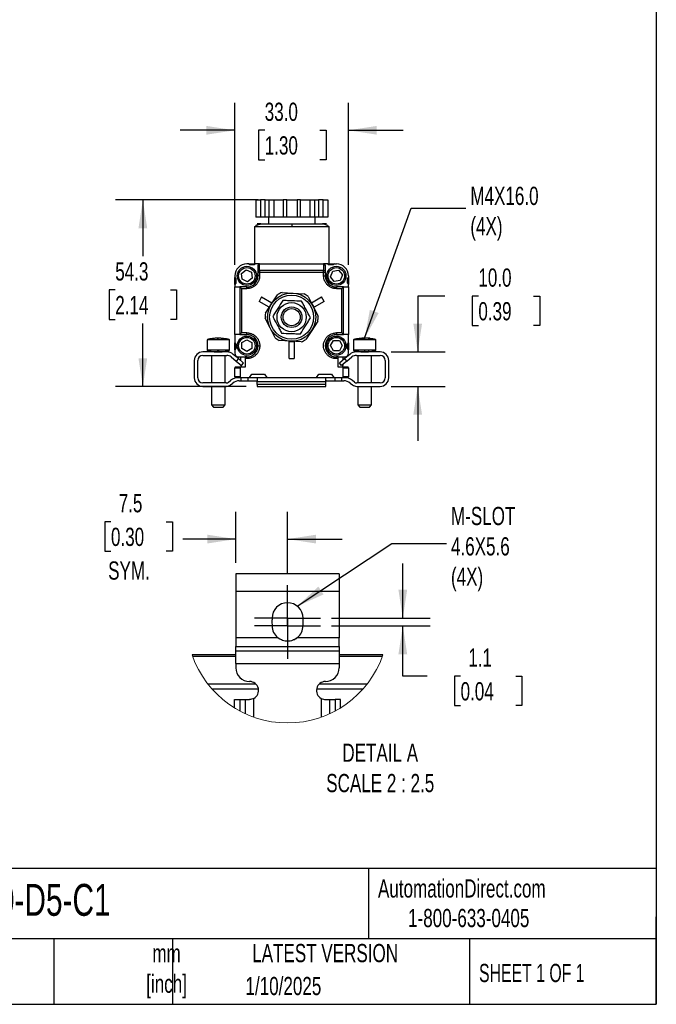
# Model space of a CAD drawing. Header units: millimetres. Extents: x 16 to 683, y 16 to 524.
# Tile 4 of 7: x 498 to 683, y 16 to 302. Entities that reach past the tile are written whole.
import ezdxf

# ---------------------------------------------------------------- set-up
doc = ezdxf.new("R2010")
doc.units = ezdxf.units.MM
doc.header["$LTSCALE"] = 2.5
doc.linetypes.add('CENTERX2', pattern=[20.32, 12.7, -2.54, 2.54, -2.54])
doc.layers.add('CENTER', color=40, linetype='CENTERX2')
doc.layers.add('DIMENSIONS', color=140, linetype='Continuous', lineweight=25)
doc.layers.add('TEXT', color=140, linetype='Continuous', lineweight=25)
doc.styles.add('SLDTEXTSTYLE0', font='TXT', dxfattribs={"width": 0.7})
doc.styles.add('SLDTEXTSTYLE1', font='TXT', dxfattribs={"width": 0.65})
doc.dimstyles.new('SLDDIMSTYLE0', dxfattribs={"dimtxt": 5.39502, "dimasz": 8.255, "dimexe": 0, "dimexo": 0.0625, "dimgap": 1.348755, "dimtad": 0, "dimtih": 1, "dimtoh": 1, "dimrnd": 1e-09, "dimzin": 12, "dimdsep": 46, "dimtxsty": 'SLDTEXTSTYLE0', "dimsah": 1, "dimcen": 0.09, "dimadec": 0, "dimazin": 3, "dimtfac": 1, "dimtofl": 0, "dimtmove": 0, "dimatfit": 3, "dimfxl": 0, "dimfrac": 2, "dimtolj": 1, "dimtzin": 12, "dimarcsym": 0})
doc.dimstyles.new('SLDDIMSTYLE3', dxfattribs={"dimtxt": 5.39502, "dimasz": 8.255, "dimexe": 0, "dimexo": 0.0625, "dimgap": 1.348755, "dimtad": 0, "dimtih": 1, "dimtoh": 1, "dimrnd": 1e-09, "dimzin": 4, "dimdsep": 46, "dimtxsty": 'SLDTEXTSTYLE0', "dimsah": 1, "dimcen": 0.09, "dimadec": 0, "dimazin": 1, "dimtfac": 1, "dimtmove": 0, "dimatfit": 0, "dimfxl": 0, "dimfrac": 2, "dimtolj": 1, "dimtzin": 12, "dimarcsym": 0})
doc.dimstyles.new('SLDDIMSTYLE4', dxfattribs={"dimtxt": 0.18, "dimasz": 8.255, "dimexe": 0, "dimexo": 0.0625, "dimgap": 0, "dimtad": 0, "dimtih": 1, "dimtoh": 1, "dimdec": 0, "dimrnd": 1e-09, "dimzin": 0, "dimdsep": 46, "dimtxsty": 'Standard', "dimsah": 1, "dimcen": 0.09, "dimadec": 0, "dimazin": 0, "dimtfac": 8.255, "dimtdec": 0, "dimtofl": 0, "dimtmove": 0, "dimatfit": 3, "dimfxl": 0, "dimfrac": 2, "dimtolj": 1, "dimtzin": 0, "dimarcsym": 0})
doc.dimstyles.new('SLDDIMSTYLE6', dxfattribs={"dimtxt": 5.39502, "dimasz": 8.255, "dimexe": 0, "dimexo": 0.0625, "dimgap": 1.348755, "dimtad": 0, "dimtih": 1, "dimtoh": 1, "dimlfac": 0.5, "dimrnd": 1e-09, "dimzin": 12, "dimdsep": 46, "dimtxsty": 'SLDTEXTSTYLE0', "dimsah": 1, "dimcen": 0.09, "dimadec": 0, "dimazin": 3, "dimtfac": 1, "dimtmove": 0, "dimatfit": 0, "dimfxl": 0, "dimfrac": 2, "dimtolj": 1, "dimtzin": 12, "dimarcsym": 0})

# ---------------------------------------------------------------- blocks, each defined once
blk = doc.blocks.new('_D_5')
at = {"layer": 'DIMENSIONS'}
for p, q in [((621.18, 221.67), (613.28, 221.67)), ((613.28, 221.67), (613.28, 205.44)), ((630.91, 221.67), (629.09, 221.67)), ((629.09, 221.67), (629.09, 213.1)), ((646.94, 221.67), (648.75, 221.67)), ((648.75, 221.67), (648.75, 213.1)), ((629.09, 213.1), (630.91, 213.1)), ((648.75, 213.1), (646.94, 213.1)), ((605.54, 205.44), (621.22, 205.44)), ((605.54, 195.44), (621.22, 195.44)), ((613.28, 195.44), (613.28, 179.57))]:
    blk.add_line(p, q, dxfattribs=at)
for points in [[(613.28, 205.44), (614.55, 213.7), (612.01, 213.7)], [(613.28, 195.44), (612.01, 187.19), (614.55, 187.19)]]:
    blk.add_solid(points, dxfattribs=at)
at = {"layer": 'DIMENSIONS', "char_height": 5.292, "attachment_point": 1, "style": 'SLDTEXTSTYLE0'}
for s, insert in [('10.0', (630.91, 229.7)), ('0.39', (630.91, 219.92))]:
    blk.add_mtext(s, dxfattribs=dict(at, insert=insert))
blk = doc.blocks.new('_D_6')
at = {"layer": 'DIMENSIONS'}
for p, q in [((560.14, 230.72), (560.14, 277.79)), ((593.14, 230.72), (593.14, 277.79)), ((560.14, 269.85), (544.27, 269.85)), ((568.82, 269.85), (567.01, 269.85)), ((567.01, 269.85), (567.01, 261.28)), ((584.86, 269.85), (586.67, 269.85)), ((586.67, 269.85), (586.67, 261.28)), ((593.14, 269.85), (609.02, 269.85)), ((567.01, 261.28), (568.82, 261.28)), ((586.67, 261.28), (584.86, 261.28))]:
    blk.add_line(p, q, dxfattribs=at)
for points in [[(560.14, 269.85), (551.89, 271.12), (551.89, 268.58)], [(593.14, 269.85), (601.4, 268.58), (601.4, 271.12)]]:
    blk.add_solid(points, dxfattribs=at)
at = {"layer": 'DIMENSIONS', "char_height": 5.292, "attachment_point": 1, "style": 'SLDTEXTSTYLE0'}
for s, insert in [('33.0', (568.82, 277.88)), ('1.30', (568.82, 268.1))]:
    blk.add_mtext(s, dxfattribs=dict(at, insert=insert))
blk = doc.blocks.new('_D_7')
at = {"layer": 'DIMENSIONS'}
for p, q in [((566.93, 249.64), (525.46, 249.64)), ((533.4, 249.64), (533.4, 233.24)), ((525.38, 223.46), (523.57, 223.46)), ((523.57, 223.46), (523.57, 214.88)), ((541.41, 223.46), (543.22, 223.46)), ((543.22, 223.46), (543.22, 214.88)), ((523.57, 214.88), (525.38, 214.88)), ((543.22, 214.88), (541.41, 214.88)), ((533.4, 195.38), (533.4, 213.68)), ((563.44, 195.38), (525.46, 195.38))]:
    blk.add_line(p, q, dxfattribs=at)
for points in [[(533.4, 249.64), (532.13, 241.39), (534.67, 241.39)], [(533.4, 195.38), (534.67, 203.63), (532.13, 203.63)]]:
    blk.add_solid(points, dxfattribs=at)
at = {"layer": 'DIMENSIONS', "char_height": 5.292, "attachment_point": 1, "style": 'SLDTEXTSTYLE0'}
for s, insert in [('54.3', (525.38, 231.49)), ('2.14', (525.38, 221.71))]:
    blk.add_mtext(s, dxfattribs=dict(at, insert=insert))
blk = doc.blocks.new('_D_17')
at = {"layer": 'DIMENSIONS'}
for p, q in [((608.95, 128.08), (608.95, 143.95)), ((588.2, 128.08), (616.89, 128.08)), ((588.2, 125.88), (616.89, 125.88)), ((608.95, 111.24), (608.95, 125.88)), ((616.01, 111.24), (608.95, 111.24)), ((625.74, 111.24), (623.93, 111.24)), ((623.93, 111.24), (623.93, 102.66)), ((641.77, 111.24), (643.58, 111.24)), ((643.58, 111.24), (643.58, 102.66)), ((623.93, 102.66), (625.74, 102.66)), ((643.58, 102.66), (641.77, 102.66))]:
    blk.add_line(p, q, dxfattribs=at)
for points in [[(608.95, 128.08), (610.22, 136.33), (607.68, 136.33)], [(608.95, 125.88), (607.68, 117.62), (610.22, 117.62)]]:
    blk.add_solid(points, dxfattribs=at)
at = {"layer": 'DIMENSIONS', "char_height": 5.292, "attachment_point": 1, "style": 'SLDTEXTSTYLE0'}
for s, insert in [('1.1', (627.98, 119.27)), ('0.04', (625.74, 109.48))]:
    blk.add_mtext(s, dxfattribs=dict(at, insert=insert))
blk = doc.blocks.new('_D_18')
at = {"layer": 'DIMENSIONS'}
for p, q in [((560.45, 144.15), (560.45, 159)), ((575.45, 140.83), (575.45, 159)), ((524.14, 156.11), (522.33, 156.11)), ((522.33, 156.11), (522.33, 147.54)), ((540.17, 156.11), (541.98, 156.11)), ((541.98, 156.11), (541.98, 147.54)), ((560.45, 151.06), (545, 151.06)), ((575.45, 151.06), (591.32, 151.06)), ((522.33, 147.54), (524.14, 147.54)), ((541.98, 147.54), (540.17, 147.54))]:
    blk.add_line(p, q, dxfattribs=at)
for points in [[(560.45, 151.06), (552.19, 152.33), (552.19, 149.79)], [(575.45, 151.06), (583.7, 149.79), (583.7, 152.33)]]:
    blk.add_solid(points, dxfattribs=at)
at = {"layer": 'DIMENSIONS', "char_height": 5.292, "attachment_point": 1, "style": 'SLDTEXTSTYLE0'}
for s, insert in [('7.5', (526.38, 164.14)), ('0.30', (524.14, 154.36)), ('SYM.', (523.32, 144.57))]:
    blk.add_mtext(s, dxfattribs=dict(at, insert=insert))
blk = doc.blocks.new('SW_CENTERMARKSYMBOL_8')
at = {"layer": 'CENTER', "color": 0}
for p, q in [((0, 5.08), (0, 9.58)), ((0, 0), (0, 5.08)), ((-5.08, 0), (-9.58, 0)), ((0, 0), (-5.08, 0)), ((0, 0), (0, -5.08)), ((0, 0), (5.08, 0)), ((5.08, 0), (9.58, 0)), ((0, -5.08), (0, -9.58))]:
    blk.add_line(p, q, dxfattribs=at)
blk = doc.blocks.new('SW_CENTERMARKSYMBOL_9')
at = {"layer": 'CENTER', "color": 0}
for p, q in [((0, 5.08), (0, 9.58)), ((0, 0), (0, 5.08)), ((-5.08, 0), (-9.58, 0)), ((0, 0), (-5.08, 0)), ((0, 0), (0, -5.08)), ((0, 0), (5.08, 0)), ((5.08, 0), (9.58, 0)), ((0, -5.08), (0, -9.58))]:
    blk.add_line(p, q, dxfattribs=at)

msp = doc.modelspace()

# ---------------------------------------------------------------- linework, layer by layer
for p, q in [((566.238, 249.643), (566.238, 244.643)), ((566.238, 249.643), (567.609, 249.643)), ((567.609, 249.643), (567.609, 244.643)), ((568.975, 249.643), (567.609, 249.643)), ((568.975, 244.643), (568.975, 249.643)), ((568.975, 249.643), (570.109, 249.643)), ((570.109, 244.643), (570.109, 249.643)), ((570.109, 249.643), (571.48, 249.643)), ((571.48, 249.643), (571.48, 244.643)), ((571.48, 249.643), (574.222, 249.643)), ((574.222, 249.643), (574.222, 244.643)), ((575.222, 249.643), (574.222, 249.643)), ((575.222, 244.643), (575.222, 249.643)), ((575.222, 249.643), (578.222, 249.643)), ((578.222, 249.643), (578.222, 244.643)), ((579.222, 249.643), (578.222, 249.643)), ((579.222, 244.643), (579.222, 249.643)), ((579.222, 249.643), (581.965, 249.643)), ((581.965, 249.643), (581.965, 244.643)), ((581.965, 249.643), (583.336, 249.643)), ((583.336, 249.643), (583.336, 244.643)), ((583.336, 249.643), (584.47, 249.643)), ((584.47, 249.643), (584.47, 244.643)), ((585.836, 249.643), (584.47, 249.643)), ((585.836, 244.643), (585.836, 249.643)), ((585.836, 249.643), (587.207, 249.643)), ((587.207, 249.643), (587.207, 244.643)), ((567.609, 244.643), (566.238, 244.643)), ((568.975, 244.643), (567.609, 244.643)), ((570.109, 244.643), (568.975, 244.643)), ((569.922, 244.643), (569.922, 242.643)), ((571.48, 244.643), (570.109, 244.643)), ((574.222, 244.643), (571.48, 244.643)), ((575.222, 244.643), (574.222, 244.643)), ((578.222, 244.643), (575.222, 244.643)), ((579.222, 244.643), (578.222, 244.643)), ((581.965, 244.643), (579.222, 244.643)), ((583.336, 244.643), (581.965, 244.643)), ((584.47, 244.643), (583.336, 244.643)), ((583.522, 242.643), (583.522, 244.643)), ((585.836, 244.643), (584.47, 244.643)), ((587.207, 244.643), (585.836, 244.643)), ((565.924, 241.884), (565.872, 241.843)), ((565.872, 241.843), (565.872, 231.043)), ((576.722, 241.843), (565.872, 241.843)), ((587.572, 241.843), (576.722, 241.843)), ((587.572, 241.843), (587.521, 241.884)), ((587.572, 231.043), (587.572, 241.843)), ((562.035, 228.274), (563.432, 229.297)), ((563.432, 229.297), (565.017, 228.598)), ((564.142, 231.043), (563.642, 231.043)), ((564.542, 230.743), (564.142, 231.043)), ((564.142, 231.043), (566.142, 231.043)), ((565.803, 230.789), (564.481, 230.789)), ((565.742, 230.743), (564.542, 230.743)), ((566.142, 231.043), (565.742, 230.743)), ((567.342, 231.043), (566.142, 231.043)), ((566.842, 230.537), (566.842, 228.634)), ((567.342, 229.127), (567.342, 231.043)), ((567.342, 231.043), (585.942, 231.043)), ((567.342, 229.127), (567.342, 228.535)), ((585.942, 229.127), (567.342, 229.127)), ((585.942, 231.043), (585.942, 229.127)), ((587.142, 231.043), (585.942, 231.043)), ((585.942, 228.535), (585.942, 229.127)), ((586.442, 228.634), (586.442, 230.537)), ((587.142, 231.043), (587.542, 230.743)), ((587.142, 231.043), (589.142, 231.043)), ((588.803, 230.789), (587.481, 230.789)), ((588.742, 230.743), (587.542, 230.743)), ((587.962, 227.296), (588.582, 228.914)), ((588.582, 228.914), (590.292, 229.185)), ((589.142, 231.043), (588.742, 230.743)), ((589.142, 231.043), (589.642, 231.043)), ((590.292, 229.185), (591.383, 227.839)), ((560.142, 227.543), (560.142, 227.043)), ((560.142, 227.043), (560.442, 226.643)), ((560.142, 225.043), (560.142, 227.043)), ((560.396, 226.705), (560.396, 225.382)), ((560.442, 226.643), (560.442, 225.443)), ((562.221, 226.552), (562.035, 228.274)), ((563.806, 225.853), (562.221, 226.552)), ((565.204, 226.876), (563.806, 225.853)), ((565.017, 228.598), (565.204, 226.876)), ((566.842, 228.535), (566.842, 227.543)), ((567.342, 228.535), (566.842, 228.535)), ((567.342, 227.543), (566.842, 227.543)), ((567.342, 228.535), (567.342, 227.543)), ((585.942, 228.535), (567.342, 228.535)), ((585.942, 227.543), (585.942, 228.535)), ((586.442, 228.535), (585.942, 228.535)), ((585.942, 227.543), (586.442, 227.543)), ((586.442, 227.543), (586.442, 228.535)), ((589.052, 225.951), (587.962, 227.296)), ((590.763, 226.222), (589.052, 225.951)), ((591.383, 227.839), (590.763, 226.222)), ((592.842, 226.643), (593.142, 227.043)), ((592.842, 225.443), (592.842, 226.643)), ((592.888, 225.382), (592.888, 226.705)), ((593.142, 227.543), (593.142, 227.043)), ((593.142, 227.043), (593.142, 225.043)), ((560.442, 225.443), (560.142, 225.043)), ((560.142, 225.043), (560.142, 224.343)), ((560.142, 210.482), (560.142, 224.343)), ((560.142, 224.343), (561.58, 224.343)), ((563.642, 224.343), (561.58, 224.343)), ((561.587, 224.34), (562.084, 223.843)), ((561.587, 224.34), (561.587, 210.486)), ((562.084, 223.843), (562.084, 210.982)), ((562.084, 223.843), (563.642, 223.843)), ((563.642, 223.843), (563.642, 224.343)), ((589.642, 224.343), (589.642, 223.843)), ((591.705, 224.343), (589.642, 224.343)), ((589.642, 223.843), (591.201, 223.843)), ((591.201, 223.843), (591.697, 224.34)), ((591.201, 210.982), (591.201, 223.843)), ((591.697, 210.486), (591.697, 224.34)), ((591.705, 224.343), (593.142, 224.343)), ((592.842, 225.443), (593.142, 225.043)), ((593.142, 224.343), (593.142, 225.043)), ((593.142, 224.343), (593.142, 210.482)), ((567.924, 221.443), (567.174, 220.144)), ((567.924, 221.443), (570.869, 219.743)), ((570.795, 219.391), (572.558, 222.071)), ((573.849, 222.719), (577.051, 222.532)), ((577.051, 222.532), (580.253, 222.344)), ((581.459, 221.55), (582.898, 218.683)), ((582.415, 219.743), (585.36, 221.443)), ((586.11, 220.144), (585.36, 221.443)), ((570.119, 218.444), (567.174, 220.144)), ((569.031, 216.712), (570.795, 219.391)), ((570.869, 219.743), (570.119, 218.444)), ((583.165, 218.444), (582.415, 219.743)), ((582.898, 218.683), (584.337, 215.817)), ((586.11, 220.144), (583.165, 218.444)), ((570.386, 212.403), (568.947, 215.27)), ((571.825, 209.536), (570.386, 212.403)), ((584.253, 214.375), (582.49, 211.695)), ((552.112, 208.943), (552.112, 205.943)), ((552.114, 208.943), (552.112, 208.943)), ((555.137, 208.943), (552.114, 208.943)), ((558.593, 208.943), (555.137, 208.943)), ((558.612, 208.943), (558.587, 208.964)), ((558.612, 208.943), (558.593, 208.943)), ((558.612, 205.943), (558.612, 208.943)), ((561.58, 210.482), (560.142, 210.482)), ((560.142, 210.482), (560.142, 208.043)), ((561.58, 210.482), (563.642, 210.482)), ((562.084, 210.982), (561.587, 210.486)), ((563.642, 210.982), (562.084, 210.982)), ((562.122, 208.142), (563.621, 209.009)), ((563.621, 209.009), (565.122, 208.144)), ((563.642, 210.482), (563.642, 210.982)), ((582.49, 211.695), (580.726, 209.016)), ((591.201, 210.982), (589.642, 210.982)), ((589.642, 210.982), (589.642, 210.482)), ((589.642, 210.482), (591.705, 210.482)), ((591.697, 210.486), (591.201, 210.982)), ((593.142, 210.482), (591.705, 210.482)), ((593.142, 208.043), (593.142, 210.482)), ((594.612, 208.943), (594.612, 205.943)), ((597.862, 208.943), (594.612, 208.943)), ((601.111, 208.943), (597.862, 208.943)), ((599.413, 209.443), (598.818, 209.443)), ((601.112, 205.943), (601.112, 208.943)), ((560.142, 208.043), (560.442, 207.643)), ((560.142, 206.043), (560.142, 208.043)), ((560.442, 206.443), (560.142, 206.043)), ((560.142, 206.043), (560.142, 205.043)), ((560.396, 207.705), (560.396, 206.382)), ((560.442, 207.643), (560.442, 206.443)), ((562.123, 206.41), (562.122, 208.142)), ((563.624, 205.545), (562.123, 206.41)), ((565.123, 206.412), (563.624, 205.545)), ((565.122, 208.144), (565.123, 206.412)), ((576.233, 208.555), (573.031, 208.743)), ((575.892, 203.543), (575.892, 208.444)), ((575.892, 208.444), (577.392, 208.444)), ((579.436, 208.368), (576.233, 208.555)), ((577.392, 208.444), (577.392, 203.543)), ((587.91, 207.282), (588.776, 208.782)), ((588.776, 205.782), (587.91, 207.282)), ((588.776, 208.782), (590.508, 208.782)), ((590.508, 208.782), (591.374, 207.282)), ((591.374, 207.282), (590.508, 205.782)), ((592.842, 207.643), (593.142, 208.043)), ((592.842, 206.443), (592.842, 207.643)), ((593.142, 206.043), (592.842, 206.443)), ((592.888, 206.382), (592.888, 207.705)), ((593.142, 208.043), (593.142, 206.043)), ((593.142, 205.043), (593.142, 206.043)), ((557.77, 205.443), (550.862, 205.443)), ((550.862, 204.443), (557.77, 204.443)), ((552.114, 205.943), (552.112, 205.943)), ((555.137, 205.943), (552.114, 205.943)), ((553.362, 204.443), (553.362, 196.443)), ((558.593, 205.943), (555.137, 205.943)), ((557.362, 196.443), (557.362, 204.443)), ((558.612, 205.943), (558.593, 205.943)), ((559.056, 203.976), (560.517, 202.749)), ((561.16, 203.515), (559.698, 204.742)), ((561.16, 203.515), (560.517, 202.749)), ((561.142, 204.043), (563.142, 204.043)), ((561.16, 203.515), (562.692, 202.23)), ((561.922, 202.875), (561.922, 204.043)), ((563.142, 204.043), (563.142, 204.005)), ((563.142, 204.005), (563.142, 203.505)), ((563.642, 204.005), (563.142, 204.005)), ((563.142, 203.505), (563.142, 201.043)), ((563.642, 203.505), (563.142, 203.505)), ((563.642, 203.505), (563.642, 204.005)), ((575.892, 203.543), (577.392, 203.543)), ((590.508, 205.782), (588.776, 205.782)), ((589.642, 203.505), (589.642, 204.005)), ((590.142, 204.005), (589.642, 204.005)), ((590.142, 203.505), (589.642, 203.505)), ((590.142, 204.043), (592.142, 204.043)), ((590.142, 204.005), (590.142, 204.043)), ((590.142, 203.505), (590.142, 204.005)), ((590.142, 201.043), (590.142, 203.505)), ((592.064, 203.515), (590.532, 202.23)), ((591.522, 204.043), (591.522, 203.061)), ((593.525, 204.742), (592.064, 203.515)), ((592.707, 202.749), (592.064, 203.515)), ((592.707, 202.749), (594.168, 203.976)), ((597.862, 205.943), (594.612, 205.943)), ((602.362, 205.443), (595.454, 205.443)), ((595.454, 204.443), (602.362, 204.443)), ((595.862, 204.443), (595.862, 196.443)), ((601.111, 205.943), (597.862, 205.943)), ((599.862, 196.443), (599.862, 204.443)), ((548.362, 202.943), (548.362, 197.943)), ((549.362, 197.943), (549.362, 202.943)), ((560.142, 200.843), (561.642, 200.843)), ((560.142, 198.243), (560.142, 200.843)), ((561.844, 201.043), (560.342, 201.043)), ((560.517, 202.749), (562.049, 201.463)), ((561.642, 200.843), (561.642, 198.243)), ((563.142, 201.043), (561.844, 201.043)), ((561.922, 201.543), (561.922, 201.57)), ((562.049, 201.463), (562.692, 202.23)), ((591.441, 201.043), (590.142, 201.043)), ((591.174, 201.463), (590.532, 202.23)), ((592.707, 202.749), (591.174, 201.463)), ((592.942, 201.043), (591.441, 201.043)), ((591.522, 201.755), (591.522, 201.543)), ((591.642, 198.243), (591.642, 200.843)), ((591.642, 200.843), (593.142, 200.843)), ((593.142, 200.843), (593.142, 198.243)), ((603.862, 202.943), (603.862, 197.943)), ((604.862, 197.943), (604.862, 202.943)), ((561.642, 198.243), (560.142, 198.243)), ((560.342, 198.043), (561.844, 198.043)), ((561.844, 198.043), (564.392, 198.043)), ((562.012, 197.043), (562.012, 198.043)), ((564.012, 197.043), (564.012, 198.043)), ((564.392, 198.043), (565.067, 198.943)), ((564.392, 198.043), (566.299, 198.043)), ((565.067, 198.943), (568.717, 198.943)), ((566.299, 198.043), (569.392, 198.043)), ((566.612, 197.922), (566.612, 196.873)), ((568.717, 198.943), (569.392, 198.043)), ((569.392, 198.043), (583.892, 198.043)), ((583.892, 198.043), (584.567, 198.943)), ((583.892, 198.043), (586.925, 198.043)), ((584.567, 198.943), (588.217, 198.943)), ((586.612, 196.873), (586.612, 197.922)), ((586.925, 198.043), (588.892, 198.043)), ((588.217, 198.943), (588.892, 198.043)), ((588.892, 198.043), (591.441, 198.043)), ((589.212, 198.043), (589.212, 197.043)), ((591.212, 197.043), (591.212, 198.043)), ((591.441, 198.043), (592.942, 198.043)), ((593.142, 198.243), (591.642, 198.243)), ((557.66, 196.443), (550.862, 196.443)), ((550.862, 195.443), (557.66, 195.443)), ((553.362, 195.443), (553.362, 190.043)), ((557.362, 190.043), (557.362, 195.443)), ((558.285, 196.663), (558.915, 197.167)), ((558.91, 195.882), (559.54, 196.386)), ((561.414, 197.043), (562.012, 197.043)), ((562.012, 197.043), (564.012, 197.043)), ((564.012, 197.043), (566.465, 197.043)), ((566.612, 195.986), (566.612, 196.873)), ((566.612, 196.873), (586.612, 196.873)), ((586.612, 195.986), (566.612, 195.986)), ((566.612, 195.986), (566.612, 195.376)), ((566.612, 195.376), (586.612, 195.376)), ((586.612, 195.986), (586.612, 196.873)), ((586.612, 195.376), (586.612, 195.986)), ((586.759, 197.043), (589.212, 197.043)), ((589.212, 197.043), (591.212, 197.043)), ((591.212, 197.043), (591.81, 197.043)), ((593.684, 196.386), (594.314, 195.882)), ((594.939, 196.663), (594.308, 197.167)), ((602.362, 196.443), (595.563, 196.443)), ((595.563, 195.443), (602.362, 195.443)), ((595.862, 195.443), (595.862, 190.043)), ((599.862, 190.043), (599.862, 195.443)), ((553.362, 190.043), (553.962, 189.443)), ((553.362, 190.043), (555.224, 190.043)), ((553.962, 189.443), (555.265, 189.443)), ((555.224, 190.043), (557.362, 190.043)), ((555.265, 189.443), (556.762, 189.443)), ((556.762, 189.443), (557.362, 190.043)), ((595.862, 190.043), (596.462, 189.443)), ((595.862, 190.043), (597.862, 190.043)), ((596.462, 189.443), (597.862, 189.443)), ((597.862, 190.043), (599.862, 190.043)), ((597.862, 189.443), (599.262, 189.443)), ((599.262, 189.443), (599.862, 190.043)), ((590.446, 140.975), (560.446, 140.975)), ((560.446, 140.975), (560.446, 135.975)), ((590.446, 140.975), (590.446, 135.975)), ((560.446, 135.975), (590.446, 135.975)), ((560.446, 135.975), (560.446, 122.378)), ((590.446, 135.975), (590.446, 122.378)), ((570.946, 128.075), (570.946, 127.736)), ((570.946, 126.215), (570.946, 125.875)), ((579.946, 127.736), (579.946, 128.075)), ((579.946, 125.875), (579.946, 126.215)), ((572.613, 122.378), (560.446, 122.378)), ((560.446, 122.378), (560.446, 119.88)), ((573.199, 121.955), (572.4, 122.422)), ((590.446, 122.378), (578.278, 122.378)), ((590.446, 119.88), (590.446, 122.378)), ((560.446, 117.415), (547.708, 117.415)), ((560.446, 119.88), (590.446, 119.88)), ((560.446, 118.619), (560.446, 119.88)), ((560.446, 118.619), (590.446, 118.619)), ((560.446, 114.871), (560.446, 118.619)), ((590.446, 119.88), (590.446, 118.619)), ((590.446, 118.619), (590.446, 114.871)), ((603.184, 117.415), (590.446, 117.415)), ((547.849, 117.015), (560.446, 117.015)), ((560.446, 114.871), (590.446, 114.871)), ((560.446, 114.871), (560.446, 113.675)), ((590.446, 117.015), (603.043, 117.015)), ((590.446, 114.871), (590.446, 113.675)), ((566.283, 108.915), (552.324, 108.915)), ((598.568, 108.915), (584.608, 108.915)), ((553.445, 107.565), (566.999, 107.565)), ((583.892, 107.565), (597.447, 107.565)), ((560.019, 102.019), (560.019, 104.475)), ((560.019, 104.475), (561.604, 104.475)), ((561.604, 104.475), (561.604, 101.106)), ((561.604, 104.475), (563.268, 104.475)), ((563.268, 100.282), (563.268, 104.475)), ((563.268, 104.475), (564.446, 104.475)), ((565.646, 99.321), (565.646, 104.769)), ((585.245, 104.769), (585.245, 99.321)), ((586.446, 104.475), (587.623, 104.475)), ((587.623, 104.475), (587.623, 100.282)), ((587.623, 104.475), (589.287, 104.475)), ((589.287, 104.475), (589.287, 101.106)), ((590.873, 104.475), (589.287, 104.475)), ((590.873, 102.019), (590.873, 104.475))]:
    msp.add_line(p, q)
at = {"flags": 128}
msp.add_lwpolyline([(587.291, 242.066), (587.163, 242.166), (586.747, 242.314), (586.318, 242.436), (585.984, 242.527), (585.926, 242.544), (585.879, 242.56), (585.861, 242.567), (585.847, 242.574), (585.841, 242.577), (585.835, 242.58), (585.828, 242.586), (585.823, 242.591), (585.823, 242.597), (585.841, 242.608), (585.841, 242.608)], dxfattribs=at)
for centre, radius in [((563.642, 227.543), 2.8), ((563.642, 227.543), 2.4), ((589.642, 227.543), 2.8), ((589.642, 227.543), 2.4), ((576.642, 215.543), 7), ((576.642, 215.543), 6.4), ((576.642, 215.543), 4.25), ((576.642, 215.543), 3), ((576.642, 215.543), 2.5), ((563.642, 207.243), 2.8), ((563.642, 207.243), 2.4), ((589.642, 207.243), 2.8), ((589.642, 207.243), 2.4)]:
    msp.add_circle(centre, radius)
for centre, radius, start, end in [((563.642, 227.543), 3.5, 90, 180), ((567.339, 228.63), 0.497, 89.61024, 179.60486), ((585.946, 228.63), 0.497, 0.39514, 90.38976), ((589.642, 227.543), 3.5, 360, 90), ((563.642, 227.543), 3.2, 270, 360), ((589.642, 227.543), 3.2, 180, 270), ((576.642, 215.543), 7.7, 111.27246, 122.03251), ((576.642, 215.543), 7.7, 51.27246, 62.03251), ((576.642, 215.543), 7.7, 171.27246, 182.03251), ((576.642, 215.543), 7.7, 351.27246, 2.03251), ((563.642, 207.243), 3.239, 360, 90), ((576.642, 215.543), 7.7, 231.27246, 242.03251), ((576.642, 215.543), 7.7, 291.27246, 302.03251), ((589.642, 207.243), 3.239, 90, 270), ((563.642, 207.243), 3.239, 270, 360), ((550.862, 202.943), 2.5, 90, 180), ((550.862, 202.943), 1.5, 90, 180), ((557.77, 202.443), 3, 50, 90), ((557.77, 202.443), 2, 50, 90), ((561.142, 205.043), 1, 180, 270), ((592.142, 205.043), 1, 270, 360), ((595.454, 202.443), 3, 90, 130), ((595.454, 202.443), 2, 90, 130), ((602.362, 202.943), 2.5, 360, 90), ((602.362, 202.943), 1.5, 0, 90), ((560.342, 200.843), 0.2, 90, 180), ((563.922, 201.543), 2, 180, 194.47672), ((589.522, 201.543), 2, 345.4811, 0), ((592.942, 200.843), 0.2, 0, 90), ((550.862, 197.943), 2.5, 180, 270), ((550.862, 197.943), 1.5, 180, 270), ((561.414, 194.043), 4, 90, 128.65981), ((560.342, 198.243), 0.2, 180, 270), ((591.81, 194.043), 4, 51.34019, 90), ((592.942, 198.243), 0.2, 270, 360), ((602.362, 197.943), 1.5, 270, 360), ((602.362, 197.943), 2.5, 270, 0), ((557.66, 197.443), 1, 270, 308.65981), ((557.66, 197.443), 2, 270, 308.65981), ((561.414, 194.043), 3, 90, 128.65981), ((591.81, 194.043), 3, 51.34019, 90), ((595.563, 197.443), 2, 231.34019, 270), ((595.563, 197.443), 1, 231.34019, 270), ((575.446, 128.075), 4.5, 0.00005, 179.99995), ((575.446, 126.975), 4.564, 170.40579, 189.59421), ((575.446, 126.975), 4.564, 350.40579, 9.59421), ((575.446, 125.875), 4.5, 180.00019, 230.99402), ((575.446, 125.875), 4.5, 309.00544, 359.99995), ((564.446, 113.675), 4, 180, 269.99989), ((586.446, 113.675), 4, 269.99989, 0), ((564.446, 107.075), 2.6, 297.49592, 89.99988), ((586.446, 107.075), 2.6, 90.00012, 242.50408)]:
    msp.add_arc(centre, radius, start, end)
at = {"color": 7, "linetype": 'Continuous', "lineweight": 18}
msp.add_arc((575.446, 126.975), 29.339, 199.01748, 340.98252, dxfattribs=at)
for centre, major_axis, ratio, start_param, end_param in [((567.342, 230.537), (0, -0.507), 0.9863939, 3.1415927, 4.712389), ((585.942, 230.537), (0, 0.507), 0.9863939, 4.712389, 6.2831853), ((561.58, 223.843), (0, 0.5), 0.125, 6.1588303, 6.2831853), ((591.705, 223.843), (0, 0.5), 0.125, 0, 0.124355), ((561.58, 210.982), (0, 0.5), 0.125, 3.1415927, 3.2659476), ((591.705, 210.982), (0, 0.5), 0.125, 3.0172377, 3.1415927), ((561.844, 200.843), (-0.202, 0), 0.9922779, 4.712389, 6.2831853), ((591.441, 200.843), (-0.202, 0), 0.9922779, 3.1415927, 4.712389), ((561.844, 198.243), (0.202, 0), 0.9922779, 3.1415927, 4.712389), ((591.441, 198.243), (-0.202, 0), 0.9922779, 1.5707963, 3.1415927)]:
    msp.add_ellipse(centre, major_axis=major_axis, ratio=ratio, start_param=start_param, end_param=end_param)
for points, knots in [([(567.463, 242.625), (567.492, 242.624), (567.547, 242.622), (567.604, 242.612), (567.622, 242.6), (567.622, 242.592), (567.618, 242.587), (567.612, 242.581), (567.605, 242.577), (567.596, 242.573), (567.583, 242.566), (567.555, 242.556), (567.468, 242.527), (567.318, 242.487), (567.024, 242.41), (566.648, 242.301), (566.253, 242.175), (566.183, 242.098), (566.153, 242.065)], [0, 0, 0, 0, 0.0633407, 0.1215, 0.1399052, 0.1467391, 0.1521989, 0.1565792, 0.1585237, 0.1604078, 0.1643304, 0.1689751, 0.1816371, 0.2366924, 0.3252413, 0.5293544, 0.7971308, 1, 1, 1, 1]), ([(567.732, 242.643), (567.431, 242.643), (566.638, 242.643), (566.566, 242.643), (567.462, 242.643), (569.398, 242.643), (571.314, 242.643), (572.272, 242.643)], [0, 0, 0, 0, 0.13310211, 0.34982658, 0.56655106, 0.78327553, 1, 1, 1, 1]), ([(572.272, 242.643), (572.359, 242.643), (572.532, 242.643), (572.796, 242.643), (573.062, 242.643), (573.422, 242.643), (573.879, 242.643), (574.436, 242.643), (575.001, 242.643), (575.572, 242.643), (576.146, 242.643), (576.53, 242.643), (576.722, 242.643)], [0, 0, 0, 0, 0.0625081, 0.1249797, 0.1874663, 0.2500192, 0.3749562, 0.5000127, 0.6249498, 0.7500063, 0.8749733, 1, 1, 1, 1]), ([(576.722, 242.643), (576.722, 242.643), (576.722, 242.626), (576.722, 242.548), (576.722, 242.487), (576.722, 242.331), (576.722, 242.236), (576.722, 242.039), (576.722, 241.938), (576.722, 241.843)], [0, 0, 0, 0, 0.25, 0.25, 0.5, 0.5, 0.75, 0.75, 1, 1, 1, 1]), ([(576.722, 242.643), (577.846, 242.643), (580.092, 242.643), (583.088, 242.643), (585.368, 242.643), (586.711, 242.643), (586.844, 242.643), (586.398, 242.643), (585.673, 242.643), (585.603, 242.643)], [0, 0, 0, 0, 0.163732, 0.327464, 0.491196, 0.654928, 0.8186601, 0.9823921, 1, 1, 1, 1]), ([(567.342, 227.543), (567.341, 227.477), (567.339, 227.343), (567.323, 227.145), (567.296, 226.948), (567.259, 226.753), (567.211, 226.56), (567.153, 226.369), (567.064, 226.127), (566.933, 225.839), (566.743, 225.513), (566.519, 225.206), (566.263, 224.923), (565.979, 224.667), (565.673, 224.443), (565.347, 224.253), (565.014, 224.101), (564.676, 223.984), (564.337, 223.903), (563.992, 223.853), (563.759, 223.847), (563.642, 223.843)], [0, 0, 0, 0, 0.034521, 0.0687986, 0.1029323, 0.1370227, 0.1711708, 0.2054771, 0.2400408, 0.3042642, 0.3686659, 0.4342545, 0.5000278, 0.5656151, 0.6313898, 0.6956092, 0.7600149, 0.8202466, 0.879961, 0.9396987, 1, 1, 1, 1]), ([(566.842, 228.634), (566.842, 228.63), (566.842, 228.618), (566.842, 228.581), (566.842, 228.557), (566.842, 228.535)], [0, 0, 0, 0, 0.5, 0.5, 1, 1, 1, 1]), ([(589.642, 223.843), (589.575, 223.844), (589.442, 223.846), (589.243, 223.863), (589.046, 223.889), (588.852, 223.927), (588.659, 223.974), (588.468, 224.033), (588.226, 224.121), (587.937, 224.252), (587.612, 224.442), (587.305, 224.666), (587.021, 224.922), (586.765, 225.206), (586.542, 225.513), (586.351, 225.838), (586.2, 226.172), (586.083, 226.51), (586.002, 226.849), (585.951, 227.194), (585.945, 227.427), (585.942, 227.543)], [0, 0, 0, 0, 0.034521, 0.0687986, 0.1029323, 0.1370227, 0.1711708, 0.2054771, 0.2400408, 0.3042642, 0.3686659, 0.4342545, 0.5000278, 0.5656151, 0.6313898, 0.6956092, 0.7600149, 0.8202466, 0.879961, 0.9396987, 1, 1, 1, 1]), ([(586.442, 228.535), (586.442, 228.557), (586.442, 228.581), (586.442, 228.618), (586.442, 228.63), (586.442, 228.634)], [0, 0, 0, 0, 0.5, 0.5, 1, 1, 1, 1]), ([(574.061, 220.383), (573.587, 219.623), (573.106, 218.851), (572.49, 217.862), (572.366, 217.663), (572.121, 217.269), (571.999, 217.074), (571.637, 216.492), (571.397, 216.108), (571.16, 215.727)], [0, 0, 0, 0, 0.5, 0.5, 0.625, 0.625, 0.75, 0.75, 1, 1, 1, 1]), ([(579.542, 220.199), (578.647, 220.229), (577.739, 220.259), (576.574, 220.298), (576.34, 220.306), (575.876, 220.322), (575.646, 220.33), (574.961, 220.353), (574.509, 220.368), (574.061, 220.383)], [0, 0, 0, 0, 0.5, 0.5, 0.625, 0.625, 0.75, 0.75, 1, 1, 1, 1]), ([(582.124, 215.359), (581.702, 216.15), (581.275, 216.952), (580.726, 217.98), (580.616, 218.187), (580.397, 218.596), (580.289, 218.799), (579.966, 219.404), (579.753, 219.803), (579.542, 220.199)], [0, 0, 0, 0, 0.5, 0.5, 0.625, 0.625, 0.75, 0.75, 1, 1, 1, 1]), ([(571.16, 215.727), (571.582, 214.937), (572.01, 214.135), (572.558, 213.107), (572.669, 212.9), (572.887, 212.491), (572.995, 212.288), (573.318, 211.683), (573.531, 211.284), (573.742, 210.888)], [0, 0, 0, 0, 0.5, 0.5, 0.625, 0.625, 0.75, 0.75, 1, 1, 1, 1]), ([(579.224, 210.704), (579.697, 211.464), (580.178, 212.236), (580.794, 213.225), (580.918, 213.424), (581.163, 213.817), (581.285, 214.013), (581.648, 214.595), (581.887, 214.979), (582.124, 215.359)], [0, 0, 0, 0, 0.5, 0.5, 0.625, 0.625, 0.75, 0.75, 1, 1, 1, 1]), ([(555.172, 209.443), (554.905, 209.436), (554.474, 209.423), (553.873, 209.361), (553.366, 209.295), (552.875, 209.214), (552.462, 209.125), (552.169, 209.032), (552.131, 208.973), (552.112, 208.943)], [0, 0, 0, 0, 0.1687676, 0.2734998, 0.3930678, 0.5275407, 0.6756592, 0.8345856, 1, 1, 1, 1]), ([(555.172, 209.443), (555.168, 209.443), (555.163, 209.433), (555.155, 209.384), (555.151, 209.346), (555.144, 209.248), (555.141, 209.189), (555.138, 209.066), (555.137, 209.002), (555.137, 208.943)], [0, 0, 0, 0, 0.25, 0.25, 0.5, 0.5, 0.75, 0.75, 1, 1, 1, 1]), ([(558.564, 208.981), (558.548, 208.999), (558.507, 209.046), (558.201, 209.125), (557.724, 209.214), (557.155, 209.295), (556.58, 209.361), (555.912, 209.423), (555.453, 209.436), (555.172, 209.443)], [0, 0, 0, 0, 0.1027955, 0.2736605, 0.4339143, 0.5795663, 0.7086729, 0.821076, 1, 1, 1, 1]), ([(563.642, 210.982), (563.71, 210.981), (563.844, 210.979), (564.045, 210.963), (564.244, 210.936), (564.441, 210.898), (564.636, 210.85), (564.829, 210.791), (565.074, 210.702), (565.365, 210.569), (565.694, 210.377), (566.004, 210.151), (566.29, 209.892), (566.549, 209.605), (566.775, 209.295), (566.968, 208.966), (567.121, 208.629), (567.238, 208.288), (567.32, 207.945), (567.372, 207.597), (567.378, 207.362), (567.381, 207.243)], [0, 0, 0, 0, 0.0345212, 0.068799, 0.1029328, 0.1370231, 0.1711712, 0.2054773, 0.2400408, 0.3042652, 0.3686659, 0.4342555, 0.5000279, 0.5656161, 0.6313898, 0.6956101, 0.7600149, 0.820247, 0.8799615, 0.9396991, 1, 1, 1, 1]), ([(573.742, 210.888), (574.637, 210.858), (575.546, 210.828), (576.711, 210.788), (576.945, 210.781), (577.408, 210.765), (577.638, 210.757), (578.324, 210.734), (578.776, 210.719), (579.224, 210.704)], [0, 0, 0, 0, 0.5, 0.5, 0.625, 0.625, 0.75, 0.75, 1, 1, 1, 1]), ([(589.642, 203.505), (589.583, 203.505), (589.465, 203.507), (589.289, 203.52), (589.113, 203.541), (588.939, 203.57), (588.766, 203.607), (588.436, 203.695), (587.961, 203.88), (587.355, 204.256), (586.788, 204.782), (586.305, 205.483), (585.98, 206.323), (585.865, 207.243), (585.98, 208.164), (586.305, 209.004), (586.788, 209.705), (587.355, 210.231), (587.96, 210.606), (588.491, 210.813), (588.938, 210.921), (589.288, 210.973), (589.524, 210.979), (589.642, 210.982)], [0, 0, 0, 0, 0.01512583, 0.03018809, 0.04522058, 0.06025727, 0.07533214, 0.09047889, 0.14771065, 0.20502147, 0.2717772, 0.34418395, 0.42091723, 0.50001209, 0.57910695, 0.65584024, 0.72824699, 0.79500271, 0.85222489, 0.90954535, 0.93972072, 0.96978139, 1, 1, 1, 1]), ([(597.862, 209.443), (597.587, 209.436), (597.142, 209.423), (596.507, 209.361), (595.966, 209.295), (595.438, 209.214), (594.99, 209.125), (594.674, 209.032), (594.633, 208.973), (594.612, 208.943)], [0, 0, 0, 0, 0.1676905, 0.2723969, 0.3923078, 0.5273948, 0.6761399, 0.8352825, 1, 1, 1, 1]), ([(597.862, 209.406), (597.663, 209.392), (597.219, 209.361), (596.505, 209.295), (595.769, 209.215), (595.137, 209.126), (594.697, 209.034), (594.64, 208.974), (594.612, 208.943)], [0, 0, 0, 0, 0.1201778, 0.2683485, 0.4359525, 0.6188435, 0.8098351, 1, 1, 1, 1]), ([(601.112, 208.943), (601.091, 208.973), (601.05, 209.032), (600.734, 209.125), (600.286, 209.214), (599.758, 209.295), (599.217, 209.361), (598.582, 209.423), (598.136, 209.436), (597.862, 209.443)], [0, 0, 0, 0, 0.1647175, 0.3238601, 0.4726052, 0.6076922, 0.7276031, 0.8323095, 1, 1, 1, 1]), ([(597.862, 209.443), (597.862, 209.443), (597.862, 209.433), (597.862, 209.384), (597.862, 209.346), (597.862, 209.248), (597.862, 209.189), (597.862, 209.066), (597.862, 209.002), (597.862, 208.943)], [0, 0, 0, 0, 0.25, 0.25, 0.5, 0.5, 0.75, 0.75, 1, 1, 1, 1]), ([(567.381, 207.243), (567.38, 207.176), (567.378, 207.041), (567.361, 206.84), (567.335, 206.641), (567.297, 206.445), (567.249, 206.25), (567.19, 206.057), (567.1, 205.812), (566.968, 205.521), (566.776, 205.192), (566.549, 204.882), (566.291, 204.595), (566.004, 204.336), (565.694, 204.11), (565.365, 203.918), (565.028, 203.765), (564.686, 203.647), (564.344, 203.565), (563.995, 203.514), (563.76, 203.508), (563.642, 203.505)], [0, 0, 0, 0, 0.0345212, 0.068799, 0.1029328, 0.1370231, 0.1711712, 0.2054774, 0.2400408, 0.3042652, 0.3686659, 0.4342555, 0.5000279, 0.5656161, 0.6313898, 0.6956101, 0.7600149, 0.820247, 0.8799615, 0.9396991, 1, 1, 1, 1]), ([(566.881, 207.243), (566.881, 207.243), (566.892, 207.243), (566.94, 207.243), (566.979, 207.243), (567.076, 207.243), (567.135, 207.243), (567.258, 207.243), (567.322, 207.243), (567.381, 207.243)], [0, 0, 0, 0, 0.25, 0.25, 0.5, 0.5, 0.75, 0.75, 1, 1, 1, 1]), ([(552.112, 205.943), (552.131, 205.914), (552.169, 205.855), (552.462, 205.762), (552.875, 205.672), (553.366, 205.592), (553.873, 205.526), (554.474, 205.464), (554.905, 205.451), (555.172, 205.443)], [0, 0, 0, 0, 0.1654144, 0.3243408, 0.4724593, 0.6069322, 0.7265002, 0.8312324, 1, 1, 1, 1]), ([(555.137, 205.943), (555.137, 205.885), (555.138, 205.821), (555.141, 205.698), (555.144, 205.639), (555.151, 205.541), (555.155, 205.503), (555.163, 205.454), (555.168, 205.443), (555.172, 205.443)], [0, 0, 0, 0, 0.25, 0.25, 0.5, 0.5, 0.75, 0.75, 1, 1, 1, 1]), ([(555.172, 205.443), (555.453, 205.451), (555.912, 205.464), (556.58, 205.526), (557.155, 205.592), (557.724, 205.672), (558.201, 205.762), (558.507, 205.841), (558.548, 205.888), (558.564, 205.906)], [0, 0, 0, 0, 0.178924, 0.2913271, 0.4204337, 0.5660857, 0.7263395, 0.8972045, 1, 1, 1, 1]), ([(555.362, 205.943), (555.362, 205.885), (555.362, 205.821), (555.362, 205.698), (555.362, 205.639), (555.362, 205.541), (555.362, 205.503), (555.362, 205.454), (555.362, 205.443), (555.362, 205.443)], [0, 0, 0, 0, 0.25, 0.25, 0.5, 0.5, 0.75, 0.75, 1, 1, 1, 1]), ([(555.362, 205.443), (555.637, 205.451), (556.083, 205.464), (556.716, 205.526), (557.219, 205.586), (557.501, 205.631), (557.633, 205.652)], [0, 0, 0, 0, 0.3370096, 0.5474395, 0.7884259, 1, 1, 1, 1]), ([(594.612, 205.943), (594.633, 205.914), (594.674, 205.855), (594.99, 205.762), (595.438, 205.672), (595.966, 205.592), (596.507, 205.526), (597.142, 205.464), (597.587, 205.451), (597.862, 205.443)], [0, 0, 0, 0, 0.1647175, 0.3238601, 0.4726052, 0.6076922, 0.7276031, 0.8323095, 1, 1, 1, 1]), ([(594.692, 205.893), (594.708, 205.88), (594.76, 205.836), (595.144, 205.761), (595.768, 205.672), (596.506, 205.592), (597.231, 205.526), (597.869, 205.479), (598.327, 205.452), (598.551, 205.449), (598.617, 205.448)], [0, 0, 0, 0, 0.0802064, 0.2611255, 0.4343711, 0.5931359, 0.7334923, 0.8543969, 0.9568881, 1, 1, 1, 1]), ([(597.862, 205.443), (598.136, 205.451), (598.582, 205.464), (599.217, 205.526), (599.758, 205.592), (600.286, 205.672), (600.734, 205.762), (601.05, 205.855), (601.091, 205.914), (601.112, 205.943)], [0, 0, 0, 0, 0.1676905, 0.2723969, 0.3923078, 0.5273948, 0.6761399, 0.8352825, 1, 1, 1, 1]), ([(597.862, 205.943), (597.862, 205.885), (597.862, 205.821), (597.862, 205.698), (597.862, 205.639), (597.862, 205.541), (597.862, 205.503), (597.862, 205.454), (597.862, 205.443), (597.862, 205.443)], [0, 0, 0, 0, 0.25, 0.25, 0.5, 0.5, 0.75, 0.75, 1, 1, 1, 1]), ([(598.992, 205.943), (598.992, 205.885), (598.988, 205.821), (598.971, 205.698), (598.958, 205.639), (598.924, 205.541), (598.903, 205.503), (598.861, 205.454), (598.838, 205.443), (598.818, 205.443)], [0, 0, 0, 0, 0.25, 0.25, 0.5, 0.5, 0.75, 0.75, 1, 1, 1, 1]), ([(566.299, 198.043), (566.401, 198.043), (566.479, 198.036), (566.586, 197.997), (566.612, 197.966), (566.612, 197.922)], [0, 0, 0, 0, 0.5, 0.5, 1, 1, 1, 1]), ([(586.612, 197.922), (586.612, 197.966), (586.638, 197.997), (586.744, 198.036), (586.823, 198.043), (586.925, 198.043)], [0, 0, 0, 0, 0.5, 0.5, 1, 1, 1, 1]), ([(578.278, 122.378), (577.858, 122.101), (577.017, 121.545), (575.508, 121.301), (573.95, 121.51), (573.071, 122.081), (572.613, 122.378)], [0, 0, 0, 0, 0.2453475, 0.4905591, 0.7346765, 1, 1, 1, 1]), ([(578.179, 122.227), (577.854, 122.029), (577.493, 121.81), (577.086, 121.735), (577.046, 121.727)], [0, 0, 0, 0, 0.902009, 1, 1, 1, 1]), ([(565.646, 104.769), (565.434, 104.676), (565.05, 104.508), (564.633, 104.485), (564.446, 104.475)], [0, 0, 0, 0, 0.55246, 1, 1, 1, 1]), ([(585.245, 104.769), (585.457, 104.676), (585.841, 104.508), (586.259, 104.485), (586.446, 104.475)], [0, 0, 0, 0, 0.5524716, 1, 1, 1, 1])]:
    msp.add_open_spline(points, degree=3, knots=knots)
for points in [[(566.465, 197.043), (566.565, 197.043), (566.612, 197.004), (566.612, 196.918)], [(586.759, 197.043), (586.659, 197.043), (586.612, 197.004), (586.612, 196.918)]]:
    msp.add_open_spline(points, degree=3)
at = {"layer": 'TEXT'}
for p, q in [((682.625, 523.875), (682.625, 15.875)), ((682.625, 55.315), (15.875, 55.315)), ((598.938, 55.315), (598.938, 34.925)), ((682.625, 15.875), (682.625, 41.275)), ((682.625, 34.925), (15.875, 34.925)), ((507.561, 34.925), (507.561, 15.875)), ((542.03, 34.925), (542.03, 15.875)), ((628.372, 34.925), (628.372, 15.875)), ((15.875, 15.875), (682.625, 15.875))]:
    msp.add_line(p, q, dxfattribs=at)

# ---------------------------------------------------------------- block references
at = {"layer": 'CENTER'}
for name, p in [('SW_CENTERMARKSYMBOL_8', (575.446, 128.075)), ('SW_CENTERMARKSYMBOL_9', (575.446, 125.875))]:
    msp.add_blockref(name, p, dxfattribs=at)

# ---------------------------------------------------------------- texts
at = {"color": 179, "linetype": 'Continuous', "lineweight": 18, "char_height": 5.29167, "attachment_point": 1, "style": 'SLDTEXTSTYLE0'}
for s, insert in [('AutomationDirect.com', (601.737, 52.191)), ('1-800-633-0405', (610.479, 43.593))]:
    msp.add_mtext(s, dxfattribs=dict(at, insert=insert))
at = {"layer": 'DIMENSIONS', "char_height": 5.29167, "style": 'SLDTEXTSTYLE0'}
for s, insert, attachment_point in [('M4X16.0^J(4X)', (628.583, 253.445), 1), ('M-SLOT^J4.6X5.6^J(4X)', (622.952, 160.422), 1), ('DETAIL A^JSCALE 2 : 2.5', (602.393, 91.63), 2)]:
    msp.add_mtext(s, dxfattribs=dict(at, insert=insert, attachment_point=attachment_point))
at = {"layer": 'TEXT'}
for s, insert, char_height, attachment_point, style in [('LSR-33P-0250-D5-C1', (438.754, 50.857), 9.26042, 1, 'SLDTEXTSTYLE0'), ('mm^J[inch]', (540.291, 33.323), 5.2917, 2, 'SLDTEXTSTYLE0'), ('LATEST VERSION', (586.38, 33.41), 5.29167, 2, 'SLDTEXTSTYLE0'), ('SHEET 1 OF 1', (631.103, 27.629), 5.29167, 1, 'SLDTEXTSTYLE1'), ('1/10/2025', (574.254, 23.842), 5.2917, 2, 'SLDTEXTSTYLE0')]:
    msp.add_mtext(s, dxfattribs=dict(at, insert=insert, char_height=char_height, attachment_point=attachment_point, style=style))

# ---------------------------------------------------------------- dimensions: what is measured, and where the dimension line sits
at = {"layer": 'DIMENSIONS'}
dim = msp.add_linear_dim(base=(560.142, 269.855), p1=(593.142, 227.543), p2=(560.142, 227.543), dimstyle='SLDDIMSTYLE3', dxfattribs=at)
dim.commit()
dim.dimension.update_dxf_attribs({"geometry": '_D_6', "text_midpoint": (576.84, 269.855), "dimtype": 160})
for base, p1, p2, dimstyle, picture, middle in [((533.397, 195.376), (570.109, 249.643), (566.612, 195.376), 'SLDDIMSTYLE0', '_D_7', (533.397, 223.459)), ((613.279, 195.443), (602.362, 205.443), (602.362, 195.443), 'SLDDIMSTYLE3', '_D_5', (613.279, 221.672)), ((608.951, 128.075), (585.026, 125.875), (585.026, 128.075), 'SLDDIMSTYLE6', '_D_17', (608.951, 111.238))]:
    dim = msp.add_linear_dim(base=base, p1=p1, p2=p2, angle=90, dimstyle=dimstyle, dxfattribs=at)
    dim.commit()
    dim.dimension.update_dxf_attribs({"geometry": picture, "text_midpoint": middle, "dimtype": 160})
dim = msp.add_linear_dim(base=(560.446, 151.064), p1=(575.446, 137.655), p2=(560.446, 140.975), text='<>\\PSYM.', dimstyle='SLDDIMSTYLE6', dxfattribs=at)
dim.commit()
dim.dimension.update_dxf_attribs({"geometry": '_D_18', "text_midpoint": (532.156, 151.064), "dimtype": 160})

# ---------------------------------------------------------------- leaders
for points in [[(597.862, 209.443), (611.39, 247.181), (627.265, 247.181)], [(578.289, 131.563), (605.807, 149.765), (621.682, 149.765)]]:
    msp.add_leader(points, dimstyle='SLDDIMSTYLE4', dxfattribs=at)

doc.saveas('drawing.dxf')
